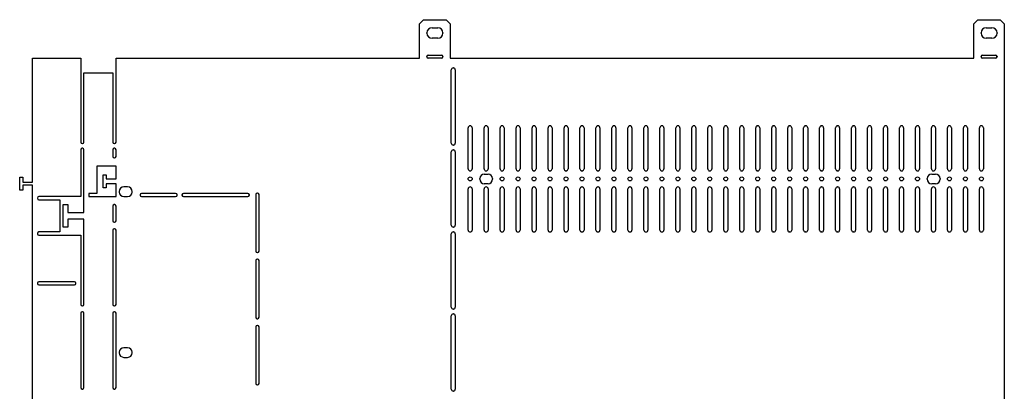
# Model space of a CAD drawing. Header units: millimetres. Extents: x 217 to 1837, y 866 to 2045.
# Tile 3 of 9: x 217 to 830, y 1814 to 2045. Entities that reach past the tile are written whole.
import ezdxf

# ---------------------------------------------------------------- set-up
doc = ezdxf.new("R2010")
doc.units = ezdxf.units.MM
doc.header["$LTSCALE"] = 188.785996
doc.layers.get('0').update_dxf_attribs({"linetype": 'CONTINUOUS'})

msp = doc.modelspace()

# ---------------------------------------------------------------- linework, layer by layer
at = {"color": 7, "linetype": 'Continuous'}
for p, q in [((468.94, 2044.66), (466.44, 2042.16)), ((466.44, 2020.66), (466.44, 2042.16)), ((468.94, 2044.66), (482.94, 2044.66)), ((485.44, 2042.16), (482.94, 2044.66)), ((485.44, 2042.16), (485.44, 2020.66)), ((813.94, 2044.66), (811.44, 2042.16)), ((811.44, 2020.66), (811.44, 2042.16)), ((813.94, 2044.66), (827.94, 2044.66)), ((830.44, 2042.16), (827.94, 2044.66)), ((830.44, 2042.16), (830.44, 1429.16)), ((470.94, 2036.36), (470.94, 2036.46)), ((474.14, 2039.66), (477.74, 2039.66)), ((480.94, 2036.46), (480.94, 2036.36)), ((815.94, 2036.36), (815.94, 2036.46)), ((819.14, 2039.66), (822.74, 2039.66)), ((825.94, 2036.46), (825.94, 2036.36)), ((477.74, 2033.16), (474.14, 2033.16)), ((822.74, 2033.16), (819.14, 2033.16)), ((225.44, 1943.66), (225.44, 2020.66)), ((225.44, 2020.66), (255.44, 2020.66)), ((255.44, 2020.66), (255.44, 1968.56)), ((277.44, 1968.56), (277.44, 2020.66)), ((277.44, 2020.66), (466.44, 2020.66)), ((470.94, 2021.56), (470.94, 2021.76)), ((471.84, 2022.66), (480.04, 2022.66)), ((480.04, 2020.66), (471.84, 2020.66)), ((480.94, 2021.76), (480.94, 2021.56)), ((485.44, 2020.66), (811.44, 2020.66)), ((815.94, 2021.56), (815.94, 2021.76)), ((816.84, 2022.66), (825.04, 2022.66)), ((825.04, 2020.66), (816.84, 2020.66)), ((825.94, 2021.76), (825.94, 2021.56)), ((257.44, 1968.56), (257.44, 2011.66)), ((257.44, 2011.66), (275.44, 2011.66)), ((275.44, 2011.66), (275.44, 1968.56)), ((486.14, 1967.86), (486.14, 2013.46)), ((487.34, 2014.66), (487.44, 2014.66)), ((488.64, 2013.46), (488.64, 1967.86)), ((496.64, 1951.86), (496.64, 1977.46)), ((497.84, 1978.66), (497.94, 1978.66)), ((499.14, 1977.46), (499.14, 1951.86)), ((506.59, 1951.86), (506.59, 1977.46)), ((507.79, 1978.66), (507.89, 1978.66)), ((509.09, 1977.46), (509.09, 1951.86)), ((516.54, 1951.86), (516.54, 1977.46)), ((517.74, 1978.66), (517.84, 1978.66)), ((519.04, 1977.46), (519.04, 1951.86)), ((526.48, 1951.86), (526.48, 1977.46)), ((527.68, 1978.66), (527.78, 1978.66)), ((528.98, 1977.46), (528.98, 1951.86)), ((536.43, 1951.86), (536.43, 1977.46)), ((537.63, 1978.66), (537.73, 1978.66)), ((538.93, 1977.46), (538.93, 1951.86)), ((546.38, 1951.86), (546.38, 1977.46)), ((547.58, 1978.66), (547.68, 1978.66)), ((548.88, 1977.46), (548.88, 1951.86)), ((556.32, 1951.86), (556.32, 1977.46)), ((557.52, 1978.66), (557.62, 1978.66)), ((558.82, 1977.46), (558.82, 1951.86)), ((566.27, 1951.86), (566.27, 1977.46)), ((567.47, 1978.66), (567.57, 1978.66)), ((568.77, 1977.46), (568.77, 1951.86)), ((576.22, 1951.86), (576.22, 1977.46)), ((577.42, 1978.66), (577.52, 1978.66)), ((578.72, 1977.46), (578.72, 1951.86)), ((586.16, 1951.86), (586.16, 1977.46)), ((587.36, 1978.66), (587.46, 1978.66)), ((588.66, 1977.46), (588.66, 1951.86)), ((596.11, 1951.86), (596.11, 1977.46)), ((597.31, 1978.66), (597.41, 1978.66)), ((598.61, 1977.46), (598.61, 1951.86)), ((606.06, 1951.86), (606.06, 1977.46)), ((607.26, 1978.66), (607.36, 1978.66)), ((608.56, 1977.46), (608.56, 1951.86)), ((616, 1951.86), (616, 1977.46)), ((617.2, 1978.66), (617.3, 1978.66)), ((618.5, 1977.46), (618.5, 1951.86)), ((625.95, 1951.86), (625.95, 1977.46)), ((627.15, 1978.66), (627.25, 1978.66)), ((628.45, 1977.46), (628.45, 1951.86)), ((635.9, 1951.86), (635.9, 1977.46)), ((637.1, 1978.66), (637.2, 1978.66)), ((638.4, 1977.46), (638.4, 1951.86)), ((645.84, 1951.86), (645.84, 1977.46)), ((647.04, 1978.66), (647.14, 1978.66)), ((648.34, 1977.46), (648.34, 1951.86)), ((655.79, 1951.86), (655.79, 1977.46)), ((656.99, 1978.66), (657.09, 1978.66)), ((658.29, 1977.46), (658.29, 1951.86)), ((665.74, 1951.86), (665.74, 1977.46)), ((666.94, 1978.66), (667.04, 1978.66)), ((668.24, 1977.46), (668.24, 1951.86)), ((675.68, 1951.86), (675.68, 1977.46)), ((676.88, 1978.66), (676.98, 1978.66)), ((678.18, 1977.46), (678.18, 1951.86)), ((685.63, 1951.86), (685.63, 1977.46)), ((686.83, 1978.66), (686.93, 1978.66)), ((688.13, 1977.46), (688.13, 1951.86)), ((695.58, 1951.86), (695.58, 1977.46)), ((696.78, 1978.66), (696.88, 1978.66)), ((698.08, 1977.46), (698.08, 1951.86)), ((705.52, 1951.86), (705.52, 1977.46)), ((706.72, 1978.66), (706.82, 1978.66)), ((708.02, 1977.46), (708.02, 1951.86)), ((715.47, 1951.86), (715.47, 1977.46)), ((716.67, 1978.66), (716.77, 1978.66)), ((717.97, 1977.46), (717.97, 1951.86)), ((725.42, 1951.86), (725.42, 1977.46)), ((726.62, 1978.66), (726.72, 1978.66)), ((727.92, 1977.46), (727.92, 1951.86)), ((735.36, 1951.86), (735.36, 1977.46)), ((736.56, 1978.66), (736.66, 1978.66)), ((737.86, 1977.46), (737.86, 1951.86)), ((745.31, 1951.86), (745.31, 1977.46)), ((746.51, 1978.66), (746.61, 1978.66)), ((747.81, 1977.46), (747.81, 1951.86)), ((755.26, 1951.86), (755.26, 1977.46)), ((756.46, 1978.66), (756.56, 1978.66)), ((757.76, 1977.46), (757.76, 1951.86)), ((765.2, 1951.86), (765.2, 1977.46)), ((766.4, 1978.66), (766.5, 1978.66)), ((767.7, 1977.46), (767.7, 1951.86)), ((775.15, 1951.86), (775.15, 1977.46)), ((776.35, 1978.66), (776.45, 1978.66)), ((777.65, 1977.46), (777.65, 1951.86)), ((785.1, 1951.86), (785.1, 1977.46)), ((786.3, 1978.66), (786.4, 1978.66)), ((787.6, 1977.46), (787.6, 1951.86)), ((795.04, 1951.86), (795.04, 1977.46)), ((796.24, 1978.66), (796.34, 1978.66)), ((797.54, 1977.46), (797.54, 1951.86)), ((804.99, 1951.86), (804.99, 1977.46)), ((806.19, 1978.66), (806.29, 1978.66)), ((807.49, 1977.46), (807.49, 1951.86)), ((814.94, 1951.86), (814.94, 1977.46)), ((816.14, 1978.66), (816.24, 1978.66)), ((817.44, 1977.46), (817.44, 1951.86)), ((255.44, 1963.76), (255.44, 1934.66)), ((256.34, 1967.66), (256.54, 1967.66)), ((256.54, 1964.66), (256.34, 1964.66)), ((257.44, 1924.66), (257.44, 1963.76)), ((275.44, 1963.76), (275.44, 1959.56)), ((276.34, 1967.66), (276.54, 1967.66)), ((276.54, 1964.66), (276.34, 1964.66)), ((277.44, 1959.56), (277.44, 1963.76)), ((486.14, 1916.86), (486.14, 1962.46)), ((487.44, 1966.66), (487.34, 1966.66)), ((487.34, 1963.66), (487.44, 1963.66)), ((488.64, 1962.46), (488.64, 1916.86)), ((276.34, 1958.66), (276.54, 1958.66)), ((265.44, 1953.66), (265.44, 1936.66)), ((277.44, 1953.66), (265.44, 1953.66)), ((277.44, 1945.66), (277.44, 1953.66)), ((497.94, 1950.66), (497.84, 1950.66)), ((507.89, 1950.66), (507.79, 1950.66)), ((517.84, 1950.66), (517.74, 1950.66)), ((527.78, 1950.66), (527.68, 1950.66)), ((537.73, 1950.66), (537.63, 1950.66)), ((547.68, 1950.66), (547.58, 1950.66)), ((557.62, 1950.66), (557.52, 1950.66)), ((567.57, 1950.66), (567.47, 1950.66)), ((577.52, 1950.66), (577.42, 1950.66)), ((587.46, 1950.66), (587.36, 1950.66)), ((597.41, 1950.66), (597.31, 1950.66)), ((607.36, 1950.66), (607.26, 1950.66)), ((617.3, 1950.66), (617.2, 1950.66)), ((627.25, 1950.66), (627.15, 1950.66)), ((637.2, 1950.66), (637.1, 1950.66)), ((647.14, 1950.66), (647.04, 1950.66)), ((657.09, 1950.66), (656.99, 1950.66)), ((667.04, 1950.66), (666.94, 1950.66)), ((676.98, 1950.66), (676.88, 1950.66)), ((686.93, 1950.66), (686.83, 1950.66)), ((696.88, 1950.66), (696.78, 1950.66)), ((706.82, 1950.66), (706.72, 1950.66)), ((716.77, 1950.66), (716.67, 1950.66)), ((726.72, 1950.66), (726.62, 1950.66)), ((736.66, 1950.66), (736.56, 1950.66)), ((746.61, 1950.66), (746.51, 1950.66)), ((756.56, 1950.66), (756.46, 1950.66)), ((766.5, 1950.66), (766.4, 1950.66)), ((776.45, 1950.66), (776.35, 1950.66)), ((786.4, 1950.66), (786.3, 1950.66)), ((796.34, 1950.66), (796.24, 1950.66)), ((806.29, 1950.66), (806.19, 1950.66)), ((816.24, 1950.66), (816.14, 1950.66)), ((217.44, 1938.66), (217.44, 1946.66)), ((217.44, 1946.66), (219.44, 1946.66)), ((219.44, 1946.66), (219.44, 1943.66)), ((219.44, 1943.66), (225.44, 1943.66)), ((269.36, 1940.16), (269.36, 1948.16)), ((269.36, 1948.16), (271.36, 1948.16)), ((271.36, 1948.16), (271.36, 1945.66)), ((271.36, 1945.66), (277.44, 1945.66)), ((503.84, 1945.46), (503.84, 1945.86)), ((506.64, 1948.66), (509.04, 1948.66)), ((511.84, 1945.86), (511.84, 1945.46)), ((782.44, 1945.46), (782.44, 1945.86)), ((785.24, 1948.66), (787.64, 1948.66)), ((790.44, 1945.86), (790.44, 1945.46)), ((219.44, 1938.66), (217.44, 1938.66)), ((219.44, 1941.66), (219.44, 1938.66)), ((225.44, 1941.66), (219.44, 1941.66)), ((225.44, 1529.66), (225.44, 1941.66)), ((271.36, 1940.16), (269.36, 1940.16)), ((271.36, 1942.66), (271.36, 1940.16)), ((277.44, 1942.66), (271.36, 1942.66)), ((277.44, 1934.66), (277.44, 1942.66)), ((279.44, 1937.86), (279.44, 1937.46)), ((284.64, 1940.66), (282.24, 1940.66)), ((287.44, 1937.46), (287.44, 1937.86)), ((496.64, 1913.86), (496.64, 1939.46)), ((497.84, 1940.66), (497.94, 1940.66)), ((499.14, 1939.46), (499.14, 1913.86)), ((506.59, 1913.86), (506.59, 1939.46)), ((509.04, 1942.66), (506.64, 1942.66)), ((507.79, 1940.66), (507.89, 1940.66)), ((509.09, 1939.46), (509.09, 1913.86)), ((516.54, 1913.86), (516.54, 1939.46)), ((517.74, 1940.66), (517.84, 1940.66)), ((519.04, 1939.46), (519.04, 1913.86)), ((526.48, 1913.86), (526.48, 1939.46)), ((527.68, 1940.66), (527.78, 1940.66)), ((528.98, 1939.46), (528.98, 1913.86)), ((536.43, 1913.86), (536.43, 1939.46)), ((537.63, 1940.66), (537.73, 1940.66)), ((538.93, 1939.46), (538.93, 1913.86)), ((546.38, 1913.86), (546.38, 1939.46)), ((547.58, 1940.66), (547.68, 1940.66)), ((548.88, 1939.46), (548.88, 1913.86)), ((556.32, 1913.86), (556.32, 1939.46)), ((557.52, 1940.66), (557.62, 1940.66)), ((558.82, 1939.46), (558.82, 1913.86)), ((566.27, 1913.86), (566.27, 1939.46)), ((567.47, 1940.66), (567.57, 1940.66)), ((568.77, 1939.46), (568.77, 1913.86)), ((576.22, 1913.86), (576.22, 1939.46)), ((577.42, 1940.66), (577.52, 1940.66)), ((578.72, 1939.46), (578.72, 1913.86)), ((586.16, 1913.86), (586.16, 1939.46)), ((587.36, 1940.66), (587.46, 1940.66)), ((588.66, 1939.46), (588.66, 1913.86)), ((596.11, 1913.86), (596.11, 1939.46)), ((597.31, 1940.66), (597.41, 1940.66)), ((598.61, 1939.46), (598.61, 1913.86)), ((606.06, 1913.86), (606.06, 1939.46)), ((607.26, 1940.66), (607.36, 1940.66)), ((608.56, 1939.46), (608.56, 1913.86)), ((616, 1913.86), (616, 1939.46)), ((617.2, 1940.66), (617.3, 1940.66)), ((618.5, 1939.46), (618.5, 1913.86)), ((625.95, 1913.86), (625.95, 1939.46)), ((627.15, 1940.66), (627.25, 1940.66)), ((628.45, 1939.46), (628.45, 1913.86)), ((635.9, 1913.86), (635.9, 1939.46)), ((637.1, 1940.66), (637.2, 1940.66)), ((638.4, 1939.46), (638.4, 1913.86)), ((645.84, 1913.86), (645.84, 1939.46)), ((647.04, 1940.66), (647.14, 1940.66)), ((648.34, 1939.46), (648.34, 1913.86)), ((655.79, 1913.86), (655.79, 1939.46)), ((656.99, 1940.66), (657.09, 1940.66)), ((658.29, 1939.46), (658.29, 1913.86)), ((665.74, 1913.86), (665.74, 1939.46)), ((666.94, 1940.66), (667.04, 1940.66)), ((668.24, 1939.46), (668.24, 1913.86)), ((675.68, 1913.86), (675.68, 1939.46)), ((676.88, 1940.66), (676.98, 1940.66)), ((678.18, 1939.46), (678.18, 1913.86)), ((685.63, 1913.86), (685.63, 1939.46)), ((686.83, 1940.66), (686.93, 1940.66)), ((688.13, 1939.46), (688.13, 1913.86)), ((695.58, 1913.86), (695.58, 1939.46)), ((696.78, 1940.66), (696.88, 1940.66)), ((698.08, 1939.46), (698.08, 1913.86)), ((705.52, 1913.86), (705.52, 1939.46)), ((706.72, 1940.66), (706.82, 1940.66)), ((708.02, 1939.46), (708.02, 1913.86)), ((715.47, 1913.86), (715.47, 1939.46)), ((716.67, 1940.66), (716.77, 1940.66)), ((717.97, 1939.46), (717.97, 1913.86)), ((725.42, 1913.86), (725.42, 1939.46)), ((726.62, 1940.66), (726.72, 1940.66)), ((727.92, 1939.46), (727.92, 1913.86)), ((735.36, 1913.86), (735.36, 1939.46)), ((736.56, 1940.66), (736.66, 1940.66)), ((737.86, 1939.46), (737.86, 1913.86)), ((745.31, 1913.86), (745.31, 1939.46)), ((746.51, 1940.66), (746.61, 1940.66)), ((747.81, 1939.46), (747.81, 1913.86)), ((755.26, 1913.86), (755.26, 1939.46)), ((756.46, 1940.66), (756.56, 1940.66)), ((757.76, 1939.46), (757.76, 1913.86)), ((765.2, 1913.86), (765.2, 1939.46)), ((766.4, 1940.66), (766.5, 1940.66)), ((767.7, 1939.46), (767.7, 1913.86)), ((775.15, 1913.86), (775.15, 1939.46)), ((776.35, 1940.66), (776.45, 1940.66)), ((777.65, 1939.46), (777.65, 1913.86)), ((785.1, 1913.86), (785.1, 1939.46)), ((787.64, 1942.66), (785.24, 1942.66)), ((786.3, 1940.66), (786.4, 1940.66)), ((787.6, 1939.46), (787.6, 1913.86)), ((795.04, 1913.86), (795.04, 1939.46)), ((796.24, 1940.66), (796.34, 1940.66)), ((797.54, 1939.46), (797.54, 1913.86)), ((804.99, 1913.86), (804.99, 1939.46)), ((806.19, 1940.66), (806.29, 1940.66)), ((807.49, 1939.46), (807.49, 1913.86)), ((814.94, 1913.86), (814.94, 1939.46)), ((816.14, 1940.66), (816.24, 1940.66)), ((817.44, 1939.46), (817.44, 1913.86)), ((228.44, 1933.76), (228.44, 1933.56)), ((255.44, 1934.66), (229.34, 1934.66)), ((229.34, 1932.66), (242.44, 1932.66)), ((242.44, 1932.66), (242.44, 1912.66)), ((260.44, 1936.66), (260.44, 1934.66)), ((265.44, 1936.66), (260.44, 1936.66)), ((260.44, 1934.66), (277.44, 1934.66)), ((282.24, 1934.66), (284.64, 1934.66)), ((292.44, 1935.76), (292.44, 1935.56)), ((314.54, 1936.66), (293.34, 1936.66)), ((293.34, 1934.66), (314.54, 1934.66)), ((315.44, 1935.56), (315.44, 1935.76)), ((318.44, 1935.76), (318.44, 1935.56)), ((359.54, 1936.66), (319.34, 1936.66)), ((319.34, 1934.66), (359.54, 1934.66)), ((360.44, 1935.56), (360.44, 1935.76)), ((364.44, 1935.96), (364.44, 1900.76)), ((365.54, 1936.86), (365.34, 1936.86)), ((366.44, 1900.76), (366.44, 1935.96)), ((244.44, 1915.66), (244.44, 1929.66)), ((244.44, 1929.66), (247.44, 1929.66)), ((247.44, 1929.66), (247.44, 1924.66)), ((275.44, 1928.76), (275.44, 1919.56)), ((276.54, 1929.66), (276.34, 1929.66)), ((277.44, 1919.56), (277.44, 1928.76)), ((247.44, 1924.66), (257.44, 1924.66)), ((247.44, 1920.66), (247.44, 1915.66)), ((257.44, 1920.66), (247.44, 1920.66)), ((257.44, 1867.56), (257.44, 1920.66)), ((242.44, 1912.66), (229.34, 1912.66)), ((247.44, 1915.66), (244.44, 1915.66)), ((275.44, 1913.76), (275.44, 1867.56)), ((276.34, 1918.66), (276.54, 1918.66)), ((276.54, 1914.66), (276.34, 1914.66)), ((277.44, 1867.56), (277.44, 1913.76)), ((487.44, 1915.66), (487.34, 1915.66)), ((487.34, 1912.66), (487.44, 1912.66)), ((497.94, 1912.66), (497.84, 1912.66)), ((507.89, 1912.66), (507.79, 1912.66)), ((517.84, 1912.66), (517.74, 1912.66)), ((527.78, 1912.66), (527.68, 1912.66)), ((537.73, 1912.66), (537.63, 1912.66)), ((547.68, 1912.66), (547.58, 1912.66)), ((557.62, 1912.66), (557.52, 1912.66)), ((567.57, 1912.66), (567.47, 1912.66)), ((577.52, 1912.66), (577.42, 1912.66)), ((587.46, 1912.66), (587.36, 1912.66)), ((597.41, 1912.66), (597.31, 1912.66)), ((607.36, 1912.66), (607.26, 1912.66)), ((617.3, 1912.66), (617.2, 1912.66)), ((627.25, 1912.66), (627.15, 1912.66)), ((637.2, 1912.66), (637.1, 1912.66)), ((647.14, 1912.66), (647.04, 1912.66)), ((657.09, 1912.66), (656.99, 1912.66)), ((667.04, 1912.66), (666.94, 1912.66)), ((676.98, 1912.66), (676.88, 1912.66)), ((686.93, 1912.66), (686.83, 1912.66)), ((696.88, 1912.66), (696.78, 1912.66)), ((706.82, 1912.66), (706.72, 1912.66)), ((716.77, 1912.66), (716.67, 1912.66)), ((726.72, 1912.66), (726.62, 1912.66)), ((736.66, 1912.66), (736.56, 1912.66)), ((746.61, 1912.66), (746.51, 1912.66)), ((756.56, 1912.66), (756.46, 1912.66)), ((766.5, 1912.66), (766.4, 1912.66)), ((776.45, 1912.66), (776.35, 1912.66)), ((786.4, 1912.66), (786.3, 1912.66)), ((796.34, 1912.66), (796.24, 1912.66)), ((806.29, 1912.66), (806.19, 1912.66)), ((816.24, 1912.66), (816.14, 1912.66)), ((228.44, 1911.76), (228.44, 1911.56)), ((229.34, 1910.66), (255.44, 1910.66)), ((255.44, 1910.66), (255.44, 1867.56)), ((486.14, 1865.86), (486.14, 1911.46)), ((488.64, 1911.46), (488.64, 1865.86)), ((364.44, 1894.81), (364.44, 1859.61)), ((365.34, 1899.86), (365.54, 1899.86)), ((365.54, 1895.71), (365.34, 1895.71)), ((366.44, 1859.61), (366.44, 1894.81)), ((228.44, 1880.76), (228.44, 1880.56)), ((251.54, 1881.66), (229.34, 1881.66)), ((229.34, 1879.66), (251.54, 1879.66)), ((252.44, 1880.56), (252.44, 1880.76)), ((256.34, 1866.66), (256.54, 1866.66)), ((276.34, 1866.66), (276.54, 1866.66)), ((487.44, 1864.66), (487.34, 1864.66)), ((255.44, 1862.06), (255.44, 1815.86)), ((256.54, 1862.96), (256.34, 1862.96)), ((257.44, 1815.86), (257.44, 1862.06)), ((275.44, 1862.06), (275.44, 1815.86)), ((276.54, 1862.96), (276.34, 1862.96)), ((277.44, 1815.86), (277.44, 1862.06)), ((365.34, 1858.71), (365.54, 1858.71)), ((486.14, 1814.86), (486.14, 1860.46)), ((487.34, 1861.66), (487.44, 1861.66)), ((488.64, 1860.46), (488.64, 1814.86)), ((364.44, 1853.66), (364.44, 1818.46)), ((365.54, 1854.56), (365.34, 1854.56)), ((366.44, 1818.46), (366.44, 1853.66)), ((284.64, 1840.66), (282.24, 1840.66)), ((279.44, 1837.86), (279.44, 1837.46)), ((282.24, 1834.66), (284.64, 1834.66)), ((287.44, 1837.46), (287.44, 1837.86)), ((256.34, 1814.96), (256.54, 1814.96)), ((276.34, 1814.96), (276.54, 1814.96)), ((365.34, 1817.56), (365.54, 1817.56)), ((487.44, 1813.66), (487.34, 1813.66))]:
    msp.add_line(p, q, dxfattribs=at)
for centre in [(497.89, 1945.66), (517.79, 1945.66), (527.73, 1945.66), (537.68, 1945.66), (547.63, 1945.66), (557.57, 1945.66), (567.52, 1945.66), (577.47, 1945.66), (587.41, 1945.66), (597.36, 1945.66), (607.31, 1945.66), (617.25, 1945.66), (627.2, 1945.66), (637.15, 1945.66), (647.09, 1945.66), (657.04, 1945.66), (666.99, 1945.66), (676.93, 1945.66), (686.88, 1945.66), (696.83, 1945.66), (706.77, 1945.66), (716.72, 1945.66), (726.67, 1945.66), (736.61, 1945.66), (746.56, 1945.66), (756.51, 1945.66), (766.45, 1945.66), (776.4, 1945.66), (796.29, 1945.66), (806.24, 1945.66), (816.19, 1945.66)]:
    msp.add_circle(centre, 1.25, dxfattribs=at)
for centre, radius, start, end in [((474.14, 2036.46), 3.2, 90, 180), ((474.14, 2036.36), 3.2, 180, 270), ((477.74, 2036.46), 3.2, 0, 90), ((477.74, 2036.36), 3.2, 270, 360), ((819.14, 2036.46), 3.2, 90, 180), ((819.14, 2036.36), 3.2, 180, 270), ((822.74, 2036.46), 3.2, 0, 90), ((822.74, 2036.36), 3.2, 270, 360), ((471.84, 2021.76), 0.9, 90, 180), ((471.84, 2021.56), 0.9, 180, 270), ((480.04, 2021.76), 0.9, 0, 90), ((480.04, 2021.56), 0.9, 270, 360), ((816.84, 2021.76), 0.9, 90, 180), ((816.84, 2021.56), 0.9, 180, 270), ((825.04, 2021.76), 0.9, 0, 90), ((825.04, 2021.56), 0.9, 270, 360), ((487.34, 2013.46), 1.2, 90, 180), ((487.44, 2013.46), 1.2, 0, 90), ((497.84, 1977.46), 1.2, 90, 180), ((497.94, 1977.46), 1.2, 0, 90), ((507.79, 1977.46), 1.2, 90, 180), ((507.89, 1977.46), 1.2, 0, 90), ((517.74, 1977.46), 1.2, 90, 180), ((517.84, 1977.46), 1.2, 0, 90), ((527.68, 1977.46), 1.2, 90, 180), ((527.78, 1977.46), 1.2, 0, 90), ((537.63, 1977.46), 1.2, 90, 180), ((537.73, 1977.46), 1.2, 0, 90), ((547.58, 1977.46), 1.2, 90, 180), ((547.68, 1977.46), 1.2, 0, 90), ((557.52, 1977.46), 1.2, 90, 180), ((557.62, 1977.46), 1.2, 0, 90), ((567.47, 1977.46), 1.2, 90, 180), ((567.57, 1977.46), 1.2, 0, 90), ((577.42, 1977.46), 1.2, 90, 180), ((577.52, 1977.46), 1.2, 0, 90), ((587.36, 1977.46), 1.2, 90, 180), ((587.46, 1977.46), 1.2, 0, 90), ((597.31, 1977.46), 1.2, 90, 180), ((597.41, 1977.46), 1.2, 0, 90), ((607.26, 1977.46), 1.2, 90, 180), ((607.36, 1977.46), 1.2, 0, 90), ((617.2, 1977.46), 1.2, 90, 180), ((617.3, 1977.46), 1.2, 0, 90), ((627.15, 1977.46), 1.2, 90, 180), ((627.25, 1977.46), 1.2, 0, 90), ((637.1, 1977.46), 1.2, 90, 180), ((637.2, 1977.46), 1.2, 0, 90), ((647.04, 1977.46), 1.2, 90, 180), ((647.14, 1977.46), 1.2, 0, 90), ((656.99, 1977.46), 1.2, 90, 180), ((657.09, 1977.46), 1.2, 0, 90), ((666.94, 1977.46), 1.2, 90, 180), ((667.04, 1977.46), 1.2, 0, 90), ((676.88, 1977.46), 1.2, 90, 180), ((676.98, 1977.46), 1.2, 0, 90), ((686.83, 1977.46), 1.2, 90, 180), ((686.93, 1977.46), 1.2, 0, 90), ((696.78, 1977.46), 1.2, 90, 180), ((696.88, 1977.46), 1.2, 0, 90), ((706.72, 1977.46), 1.2, 90, 180), ((706.82, 1977.46), 1.2, 0, 90), ((716.67, 1977.46), 1.2, 90, 180), ((716.77, 1977.46), 1.2, 0, 90), ((726.62, 1977.46), 1.2, 90, 180), ((726.72, 1977.46), 1.2, 0, 90), ((736.56, 1977.46), 1.2, 90, 180), ((736.66, 1977.46), 1.2, 0, 90), ((746.51, 1977.46), 1.2, 90, 180), ((746.61, 1977.46), 1.2, 0, 90), ((756.46, 1977.46), 1.2, 90, 180), ((756.56, 1977.46), 1.2, 0, 90), ((766.4, 1977.46), 1.2, 90, 180), ((766.5, 1977.46), 1.2, 0, 90), ((776.35, 1977.46), 1.2, 90, 180), ((776.45, 1977.46), 1.2, 0, 90), ((786.3, 1977.46), 1.2, 90, 180), ((786.4, 1977.46), 1.2, 0, 90), ((796.24, 1977.46), 1.2, 90, 180), ((796.34, 1977.46), 1.2, 0, 90), ((806.19, 1977.46), 1.2, 90, 180), ((806.29, 1977.46), 1.2, 0, 90), ((816.14, 1977.46), 1.2, 90, 180), ((816.24, 1977.46), 1.2, 0, 90), ((256.34, 1968.56), 0.9, 180, 270), ((256.54, 1968.56), 0.9, 270, 360), ((276.34, 1968.56), 0.9, 180, 270), ((276.54, 1968.56), 0.9, 270, 360), ((487.34, 1967.86), 1.2, 180, 270), ((487.44, 1967.86), 1.2, 270, 360), ((256.34, 1963.76), 0.9, 90, 180), ((256.54, 1963.76), 0.9, 0, 90), ((276.34, 1963.76), 0.9, 90, 180), ((276.54, 1963.76), 0.9, 0, 90), ((487.34, 1962.46), 1.2, 90, 180), ((487.44, 1962.46), 1.2, 0, 90), ((276.34, 1959.56), 0.9, 180, 270), ((276.54, 1959.56), 0.9, 270, 360), ((497.84, 1951.86), 1.2, 180, 270), ((497.94, 1951.86), 1.2, 270, 360), ((507.79, 1951.86), 1.2, 180, 270), ((507.89, 1951.86), 1.2, 270, 360), ((517.74, 1951.86), 1.2, 180, 270), ((517.84, 1951.86), 1.2, 270, 360), ((527.68, 1951.86), 1.2, 180, 270), ((527.78, 1951.86), 1.2, 270, 360), ((537.63, 1951.86), 1.2, 180, 270), ((537.73, 1951.86), 1.2, 270, 360), ((547.58, 1951.86), 1.2, 180, 270), ((547.68, 1951.86), 1.2, 270, 360), ((557.52, 1951.86), 1.2, 180, 270), ((557.62, 1951.86), 1.2, 270, 360), ((567.47, 1951.86), 1.2, 180, 270), ((567.57, 1951.86), 1.2, 270, 360), ((577.42, 1951.86), 1.2, 180, 270), ((577.52, 1951.86), 1.2, 270, 360), ((587.36, 1951.86), 1.2, 180, 270), ((587.46, 1951.86), 1.2, 270, 360), ((597.31, 1951.86), 1.2, 180, 270), ((597.41, 1951.86), 1.2, 270, 360), ((607.26, 1951.86), 1.2, 180, 270), ((607.36, 1951.86), 1.2, 270, 360), ((617.2, 1951.86), 1.2, 180, 270), ((617.3, 1951.86), 1.2, 270, 360), ((627.15, 1951.86), 1.2, 180, 270), ((627.25, 1951.86), 1.2, 270, 360), ((637.1, 1951.86), 1.2, 180, 270), ((637.2, 1951.86), 1.2, 270, 360), ((647.04, 1951.86), 1.2, 180, 270), ((647.14, 1951.86), 1.2, 270, 360), ((656.99, 1951.86), 1.2, 180, 270), ((657.09, 1951.86), 1.2, 270, 360), ((666.94, 1951.86), 1.2, 180, 270), ((667.04, 1951.86), 1.2, 270, 360), ((676.88, 1951.86), 1.2, 180, 270), ((676.98, 1951.86), 1.2, 270, 360), ((686.83, 1951.86), 1.2, 180, 270), ((686.93, 1951.86), 1.2, 270, 360), ((696.78, 1951.86), 1.2, 180, 270), ((696.88, 1951.86), 1.2, 270, 360), ((706.72, 1951.86), 1.2, 180, 270), ((706.82, 1951.86), 1.2, 270, 360), ((716.67, 1951.86), 1.2, 180, 270), ((716.77, 1951.86), 1.2, 270, 360), ((726.62, 1951.86), 1.2, 180, 270), ((726.72, 1951.86), 1.2, 270, 360), ((736.56, 1951.86), 1.2, 180, 270), ((736.66, 1951.86), 1.2, 270, 360), ((746.51, 1951.86), 1.2, 180, 270), ((746.61, 1951.86), 1.2, 270, 360), ((756.46, 1951.86), 1.2, 180, 270), ((756.56, 1951.86), 1.2, 270, 360), ((766.4, 1951.86), 1.2, 180, 270), ((766.5, 1951.86), 1.2, 270, 360), ((776.35, 1951.86), 1.2, 180, 270), ((776.45, 1951.86), 1.2, 270, 360), ((786.3, 1951.86), 1.2, 180, 270), ((786.4, 1951.86), 1.2, 270, 360), ((796.24, 1951.86), 1.2, 180, 270), ((796.34, 1951.86), 1.2, 270, 360), ((806.19, 1951.86), 1.2, 180, 270), ((806.29, 1951.86), 1.2, 270, 360), ((816.14, 1951.86), 1.2, 180, 270), ((816.24, 1951.86), 1.2, 270, 360), ((506.64, 1945.86), 2.8, 90, 180), ((506.64, 1945.46), 2.8, 180, 270), ((509.04, 1945.86), 2.8, 0, 90), ((509.04, 1945.46), 2.8, 270, 360), ((785.24, 1945.86), 2.8, 90, 180), ((785.24, 1945.46), 2.8, 180, 270), ((787.64, 1945.86), 2.8, 0, 90), ((787.64, 1945.46), 2.8, 270, 360), ((282.24, 1937.86), 2.8, 90, 180), ((282.24, 1937.46), 2.8, 180, 270), ((284.64, 1937.86), 2.8, 0, 90), ((284.64, 1937.46), 2.8, 270, 360), ((497.84, 1939.46), 1.2, 90, 180), ((497.94, 1939.46), 1.2, 0, 90), ((507.79, 1939.46), 1.2, 90, 180), ((507.89, 1939.46), 1.2, 0, 90), ((517.74, 1939.46), 1.2, 90, 180), ((517.84, 1939.46), 1.2, 0, 90), ((527.68, 1939.46), 1.2, 90, 180), ((527.78, 1939.46), 1.2, 0, 90), ((537.63, 1939.46), 1.2, 90, 180), ((537.73, 1939.46), 1.2, 0, 90), ((547.58, 1939.46), 1.2, 90, 180), ((547.68, 1939.46), 1.2, 0, 90), ((557.52, 1939.46), 1.2, 90, 180), ((557.62, 1939.46), 1.2, 0, 90), ((567.47, 1939.46), 1.2, 90, 180), ((567.57, 1939.46), 1.2, 0, 90), ((577.42, 1939.46), 1.2, 90, 180), ((577.52, 1939.46), 1.2, 0, 90), ((587.36, 1939.46), 1.2, 90, 180), ((587.46, 1939.46), 1.2, 0, 90), ((597.31, 1939.46), 1.2, 90, 180), ((597.41, 1939.46), 1.2, 0, 90), ((607.26, 1939.46), 1.2, 90, 180), ((607.36, 1939.46), 1.2, 0, 90), ((617.2, 1939.46), 1.2, 90, 180), ((617.3, 1939.46), 1.2, 0, 90), ((627.15, 1939.46), 1.2, 90, 180), ((627.25, 1939.46), 1.2, 0, 90), ((637.1, 1939.46), 1.2, 90, 180), ((637.2, 1939.46), 1.2, 0, 90), ((647.04, 1939.46), 1.2, 90, 180), ((647.14, 1939.46), 1.2, 0, 90), ((656.99, 1939.46), 1.2, 90, 180), ((657.09, 1939.46), 1.2, 0, 90), ((666.94, 1939.46), 1.2, 90, 180), ((667.04, 1939.46), 1.2, 0, 90), ((676.88, 1939.46), 1.2, 90, 180), ((676.98, 1939.46), 1.2, 0, 90), ((686.83, 1939.46), 1.2, 90, 180), ((686.93, 1939.46), 1.2, 0, 90), ((696.78, 1939.46), 1.2, 90, 180), ((696.88, 1939.46), 1.2, 0, 90), ((706.72, 1939.46), 1.2, 90, 180), ((706.82, 1939.46), 1.2, 0, 90), ((716.67, 1939.46), 1.2, 90, 180), ((716.77, 1939.46), 1.2, 0, 90), ((726.62, 1939.46), 1.2, 90, 180), ((726.72, 1939.46), 1.2, 0, 90), ((736.56, 1939.46), 1.2, 90, 180), ((736.66, 1939.46), 1.2, 0, 90), ((746.51, 1939.46), 1.2, 90, 180), ((746.61, 1939.46), 1.2, 0, 90), ((756.46, 1939.46), 1.2, 90, 180), ((756.56, 1939.46), 1.2, 0, 90), ((766.4, 1939.46), 1.2, 90, 180), ((766.5, 1939.46), 1.2, 0, 90), ((776.35, 1939.46), 1.2, 90, 180), ((776.45, 1939.46), 1.2, 0, 90), ((786.3, 1939.46), 1.2, 90, 180), ((786.4, 1939.46), 1.2, 0, 90), ((796.24, 1939.46), 1.2, 90, 180), ((796.34, 1939.46), 1.2, 0, 90), ((806.19, 1939.46), 1.2, 90, 180), ((806.29, 1939.46), 1.2, 0, 90), ((816.14, 1939.46), 1.2, 90, 180), ((816.24, 1939.46), 1.2, 0, 90), ((229.34, 1933.76), 0.9, 90, 180), ((229.34, 1933.56), 0.9, 180, 270), ((293.34, 1935.76), 0.9, 90, 180), ((293.34, 1935.56), 0.9, 180, 270), ((314.54, 1935.76), 0.9, 0, 90), ((314.54, 1935.56), 0.9, 270, 360), ((319.34, 1935.76), 0.9, 90, 180), ((319.34, 1935.56), 0.9, 180, 270), ((359.54, 1935.76), 0.9, 0, 90), ((359.54, 1935.56), 0.9, 270, 360), ((365.34, 1935.96), 0.9, 90, 180), ((365.54, 1935.96), 0.9, 0, 90), ((276.34, 1928.76), 0.9, 90, 180), ((276.54, 1928.76), 0.9, 0, 90), ((276.34, 1919.56), 0.9, 180, 270), ((276.54, 1919.56), 0.9, 270, 360), ((229.34, 1911.76), 0.9, 90, 180), ((276.34, 1913.76), 0.9, 90, 180), ((276.54, 1913.76), 0.9, 0, 90), ((487.34, 1916.86), 1.2, 180, 270), ((487.34, 1911.46), 1.2, 90, 180), ((487.44, 1916.86), 1.2, 270, 360), ((487.44, 1911.46), 1.2, 0, 90), ((497.84, 1913.86), 1.2, 180, 270), ((497.94, 1913.86), 1.2, 270, 360), ((507.79, 1913.86), 1.2, 180, 270), ((507.89, 1913.86), 1.2, 270, 360), ((517.74, 1913.86), 1.2, 180, 270), ((517.84, 1913.86), 1.2, 270, 360), ((527.68, 1913.86), 1.2, 180, 270), ((527.78, 1913.86), 1.2, 270, 360), ((537.63, 1913.86), 1.2, 180, 270), ((537.73, 1913.86), 1.2, 270, 360), ((547.58, 1913.86), 1.2, 180, 270), ((547.68, 1913.86), 1.2, 270, 360), ((557.52, 1913.86), 1.2, 180, 270), ((557.62, 1913.86), 1.2, 270, 360), ((567.47, 1913.86), 1.2, 180, 270), ((567.57, 1913.86), 1.2, 270, 360), ((577.42, 1913.86), 1.2, 180, 270), ((577.52, 1913.86), 1.2, 270, 360), ((587.36, 1913.86), 1.2, 180, 270), ((587.46, 1913.86), 1.2, 270, 360), ((597.31, 1913.86), 1.2, 180, 270), ((597.41, 1913.86), 1.2, 270, 360), ((607.26, 1913.86), 1.2, 180, 270), ((607.36, 1913.86), 1.2, 270, 360), ((617.2, 1913.86), 1.2, 180, 270), ((617.3, 1913.86), 1.2, 270, 360), ((627.15, 1913.86), 1.2, 180, 270), ((627.25, 1913.86), 1.2, 270, 360), ((637.1, 1913.86), 1.2, 180, 270), ((637.2, 1913.86), 1.2, 270, 360), ((647.04, 1913.86), 1.2, 180, 270), ((647.14, 1913.86), 1.2, 270, 360), ((656.99, 1913.86), 1.2, 180, 270), ((657.09, 1913.86), 1.2, 270, 360), ((666.94, 1913.86), 1.2, 180, 270), ((667.04, 1913.86), 1.2, 270, 360), ((676.88, 1913.86), 1.2, 180, 270), ((676.98, 1913.86), 1.2, 270, 360), ((686.83, 1913.86), 1.2, 180, 270), ((686.93, 1913.86), 1.2, 270, 360), ((696.78, 1913.86), 1.2, 180, 270), ((696.88, 1913.86), 1.2, 270, 360), ((706.72, 1913.86), 1.2, 180, 270), ((706.82, 1913.86), 1.2, 270, 360), ((716.67, 1913.86), 1.2, 180, 270), ((716.77, 1913.86), 1.2, 270, 360), ((726.62, 1913.86), 1.2, 180, 270), ((726.72, 1913.86), 1.2, 270, 360), ((736.56, 1913.86), 1.2, 180, 270), ((736.66, 1913.86), 1.2, 270, 360), ((746.51, 1913.86), 1.2, 180, 270), ((746.61, 1913.86), 1.2, 270, 360), ((756.46, 1913.86), 1.2, 180, 270), ((756.56, 1913.86), 1.2, 270, 360), ((766.4, 1913.86), 1.2, 180, 270), ((766.5, 1913.86), 1.2, 270, 360), ((776.35, 1913.86), 1.2, 180, 270), ((776.45, 1913.86), 1.2, 270, 360), ((786.3, 1913.86), 1.2, 180, 270), ((786.4, 1913.86), 1.2, 270, 360), ((796.24, 1913.86), 1.2, 180, 270), ((796.34, 1913.86), 1.2, 270, 360), ((806.19, 1913.86), 1.2, 180, 270), ((806.29, 1913.86), 1.2, 270, 360), ((816.14, 1913.86), 1.2, 180, 270), ((816.24, 1913.86), 1.2, 270, 360), ((229.34, 1911.56), 0.9, 180, 270), ((365.34, 1900.76), 0.9, 180, 270), ((365.54, 1900.76), 0.9, 270, 360), ((365.34, 1894.81), 0.9, 90, 180), ((365.54, 1894.81), 0.9, 0, 90), ((229.34, 1880.76), 0.9, 90, 180), ((229.34, 1880.56), 0.9, 180, 270), ((251.54, 1880.76), 0.9, 0, 90), ((251.54, 1880.56), 0.9, 270, 360), ((256.34, 1867.56), 0.9, 180, 270), ((256.54, 1867.56), 0.9, 270, 360), ((276.34, 1867.56), 0.9, 180, 270), ((276.54, 1867.56), 0.9, 270, 360), ((487.34, 1865.86), 1.2, 180, 270), ((487.44, 1865.86), 1.2, 270, 360), ((256.34, 1862.06), 0.9, 90, 180), ((256.54, 1862.06), 0.9, 0, 90), ((276.34, 1862.06), 0.9, 90, 180), ((276.54, 1862.06), 0.9, 0, 90), ((365.34, 1859.61), 0.9, 180, 270), ((365.54, 1859.61), 0.9, 270, 360), ((487.34, 1860.46), 1.2, 90, 180), ((487.44, 1860.46), 1.2, 0, 90), ((365.34, 1853.66), 0.9, 90, 180), ((365.54, 1853.66), 0.9, 0, 90), ((282.24, 1837.86), 2.8, 90, 180), ((284.64, 1837.86), 2.8, 0, 90), ((282.24, 1837.46), 2.8, 180, 270), ((284.64, 1837.46), 2.8, 270, 360), ((256.34, 1815.86), 0.9, 180, 270), ((256.54, 1815.86), 0.9, 270, 360), ((276.34, 1815.86), 0.9, 180, 270), ((276.54, 1815.86), 0.9, 270, 360), ((365.34, 1818.46), 0.9, 180, 270), ((365.54, 1818.46), 0.9, 270, 360), ((487.34, 1814.86), 1.2, 180, 270), ((487.44, 1814.86), 1.2, 270, 360)]:
    msp.add_arc(centre, radius, start, end, dxfattribs=at)

doc.saveas('drawing.dxf')
